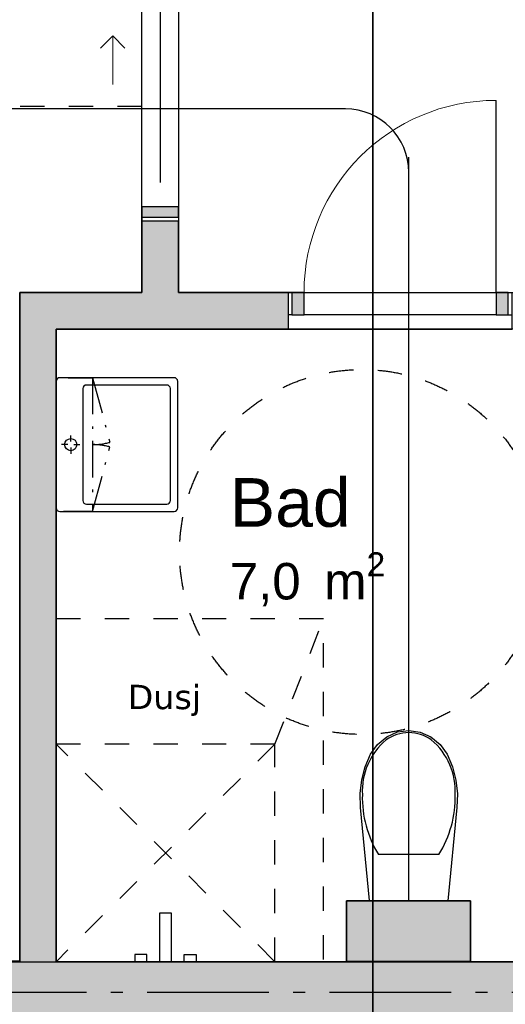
# Model space of a CAD drawing. Header units: millimetres. Extents: x 159314 to 204670, y 149478 to 189280.
# Tile 14 of 43: x 179696 to 181694, y 173044 to 177091. Entities that reach past the tile are written whole.
import ezdxf
from ezdxf.enums import TextEntityAlignment as Align

# ---------------------------------------------------------------- set-up
doc = ezdxf.new("R2010")
doc.units = ezdxf.units.MM
doc.header["$LTSCALE"] = 0.5
doc.header["$MEASUREMENT"] = 0
for name, pattern in [('Akselinje', [1500, 1000, -200, 100, -200]), ('Over snittplan', [520, 300, -100, 20, -100]), ('PLINE', [0]), ('Stipling', [400, 200, -200])]:
    doc.linetypes.add(name, pattern=pattern)
for name, color, linetype in [('0(Nye konstruksjoner)', 7, 'Continuous'), ('24-- Innervegger (Skravur)(Nye konstruksjoner)', 7, 'Continuous'), ('24-- Innervegger(Nye konstruksjoner)', 7, 'Continuous'), ('244- Vinduer_ dører_ foldevegger(Nye konstruksjoner)', 7, 'Continuous'), ('26-- Yttertak(Nye konstruksjoner)', 7, 'Continuous'), ('273- Kjøkkeninnredning(Nye konstruksjoner)', 7, 'Continuous'), ('274- Innredning og garnityr for våtrom(Nye konstruksjoner)', 7, 'Continuous'), ('315- Utstyr for sanitærinstallasjoner(Nye konstruksjoner)', 7, 'Continuous'), ('822- Modullinjer(Nye konstruksjoner)', 7, 'Continuous'), ('862- M___Nettoareal(Nye konstruksjoner)', 7, 'Continuous'), ('862- M___Nettoareal(Polylinje)(Nye konstruksjoner)', 7, 'Continuous'), ('862- M___Nettoareal(Tekst)(Nye konstruksjoner)', 7, 'Continuous'), ('878- Annen overflate_visuell informasjon_snusirkler(Nye konstruksjoner)', 7, 'Continuous')]:
    doc.layers.add(name, color=color, linetype=linetype)
doc.layers.add('234- Vinduer_ dører_ porter(Nye konstruksjoner)', color=7, linetype='Continuous', lineweight=0)
doc.styles.add('GENERATED_STYLE_1', font='arial.ttf')
doc.styles.add('GENERATED_STYLE_2', font='verdana.ttf')
doc.styles.add('GENERATED_STYLE_4', font='arialbd.ttf')
doc.linetypes.add('Fasade_Snitt markør', pattern='A,0,[1,02 A 200 20 001 Plan 2. etasje1.Shx,S=3.174603,R=0,X=0,Y=0],-800,0', length=800)

# ---------------------------------------------------------------- blocks, each defined once
blk = doc.blocks.new('Leilighet 5_102_9_1', base_point=(175190.7, 178886))
at = {"layer": '862- M___Nettoareal(Polylinje)(Nye konstruksjoner)', "linetype": 'PLINE', "flags": 128}
blk.add_lwpolyline([(176598.9, 180733.7), (176598.9, 173218.7), (184098.9, 173218.7), (184098.9, 180733.7)], close=True, dxfattribs=at)
at = {"layer": '862- M___Nettoareal(Tekst)(Nye konstruksjoner)', "style": 'GENERATED_STYLE_1'}
for tag, height, p in [('DUMMY_861', 300, (176128.6, 179239.6)), ('ROOM_NAME', 300, (174252.9, 179171)), ('DUMMY_862', 150, (174252.9, 178768.2))]:
    blk.add_attdef(tag, text='', height=height, dxfattribs=at).set_placement(p, align=Align.TOP_LEFT)
blk = doc.blocks.new('Entre_106_11_1', base_point=(182414.8, 177406.8))
at = {"layer": '862- M___Nettoareal(Polylinje)(Nye konstruksjoner)', "linetype": 'PLINE', "flags": 128}
blk.add_lwpolyline([(180348.9, 178073.7), (180348.9, 175969), (184098.9, 175969), (184098.9, 178073.7)], close=True, dxfattribs=at)
at = {"layer": '862- M___Nettoareal(Tekst)(Nye konstruksjoner)', "insert": (182147.5, 176648.6), "char_height": 150, "attachment_point": 1, "style": 'GENERATED_STYLE_1'}
blk.add_mtext('\\A1;{\\pql;\\pt0,24100;\\fArial|b0|i0|c0|p0;\\W1.000000;7,9\\fArial|b0|i0|c0|p0;\\W1.000000;\\A1{\\H.66x;\\S^  ;}\\fArial|b0|i0|c0|p0;\\W1.000000; m\\fArial|b0|i0|c0|p0;\\W1.000000;\\A1{\\H.66x;\\S2^  ;}}', dxfattribs=at)
at = {"layer": '862- M___Nettoareal(Tekst)(Nye konstruksjoner)', "style": 'GENERATED_STYLE_1'}
for tag, height, p in [('DUMMY_861', 200, (182803.1, 176999.3)), ('ROOM_NAME', 200, (182147.5, 176953.6)), ('DUMMY_862', 150, (182147.5, 176685))]:
    blk.add_attdef(tag, text='', height=height, dxfattribs=at).set_placement(p, align=Align.TOP_LEFT)
blk = doc.blocks.new('Stue_kjøkken_101_12_1', base_point=(176102.4, 182916.1))
at = {"layer": '862- M___Nettoareal(Polylinje)(Nye konstruksjoner)', "linetype": 'PLINE', "flags": 128}
blk.add_lwpolyline([(176598.9, 180733.7), (176598.9, 176327.4), (176598.9, 173218.7), (179696.2, 173218.7), (179696.2, 175969), (180198.9, 175969), (180198.9, 180733.7)], close=True, dxfattribs=at)
at = {"layer": '862- M___Nettoareal(Tekst)(Nye konstruksjoner)', "style": 'GENERATED_STYLE_1'}
for tag, height, p in [('DUMMY_861', 200, (178936.5, 180040.3)), ('ROOM_NAME', 200, (177351, 179994.6)), ('DUMMY_862', 150, (177351, 179726))]:
    blk.add_attdef(tag, text='', height=height, dxfattribs=at).set_placement(p, align=Align.TOP_LEFT)
blk = doc.blocks.new('Bad_103_15_1', base_point=(181261.3, 174831.7))
at = {"layer": '862- M___Nettoareal(Polylinje)(Nye konstruksjoner)', "linetype": 'PLINE', "flags": 128}
for points in [[(179846.2, 173218.7), (182596.6, 173218.7), (182596.6, 175819), (179846.2, 175819)], [(181041.2, 173469.5), (181551.2, 173469.5), (181551.2, 173219.5), (181041.2, 173219.5)]]:
    blk.add_lwpolyline(points, close=True, dxfattribs=at)
at = {"layer": '862- M___Nettoareal(Tekst)(Nye konstruksjoner)', "insert": (180560.7, 174901.3), "char_height": 150, "attachment_point": 1, "style": 'GENERATED_STYLE_1'}
blk.add_mtext('\\A1;{\\pql;\\pt0,24100;\\fArial|b0|i0|c0|p0;\\W1.000000;7,0\\fArial|b0|i0|c0|p0;\\W1.000000;\\A1{\\H.66x;\\S^  ;}\\fArial|b0|i0|c0|p0;\\W1.000000; m\\fArial|b0|i0|c0|p0;\\W1.000000;\\A1{\\H.66x;\\S2^  ;}}', dxfattribs=at)
at = {"layer": '862- M___Nettoareal(Tekst)(Nye konstruksjoner)', "style": 'GENERATED_STYLE_1'}
for tag, height, p in [('DUMMY_861', 200, (181048.7, 175252)), ('ROOM_NAME', 200, (180560.7, 175206.3)), ('DUMMY_862', 150, (180560.7, 174937.7))]:
    blk.add_attdef(tag, text='', height=height, dxfattribs=at).set_placement(p, align=Align.TOP_LEFT)
blk = doc.blocks.new('Dør[9]_1')
at = {"layer": '24-- Innervegger (Skravur)(Nye konstruksjoner)', "linetype": 'Continuous'}
for points in [[(180815.9, 175877), (180865.9, 175877), (180865.9, 175969), (180815.9, 175969)], [(181705.9, 175969), (181655.9, 175969), (181655.9, 175877), (181705.9, 175877)]]:
    blk.add_hatch(color=256, dxfattribs=at).paths.add_polyline_path(points)
at = {"layer": '234- Vinduer_ dører_ porter(Nye konstruksjoner)', "linetype": 'PLINE'}
blk.add_arc((181655.9, 175969), 790, 90, 180, dxfattribs=at)
at = {"layer": '244- Vinduer_ dører_ foldevegger(Nye konstruksjoner)', "linetype": 'PLINE'}
for p, q in [((181655.9, 175969), (181655.9, 176759)), ((180800.9, 175969), (181720.9, 175969)), ((180815.9, 175969), (180800.9, 175969)), ((180800.9, 175969), (180800.9, 175877)), ((180800.9, 175969), (180800.9, 175877)), ((180800.9, 175969), (180800.9, 175877)), ((180865.9, 175969), (180815.9, 175969)), ((180815.9, 175969), (180815.9, 175877)), ((180865.9, 175969), (181655.9, 175969)), ((180865.9, 175877), (180865.9, 175969)), ((181705.9, 175969), (181655.9, 175969)), ((181655.9, 175969), (181655.9, 175877)), ((181705.9, 175969), (181720.9, 175969)), ((181705.9, 175877), (181705.9, 175969)), ((181720.9, 175969), (181720.9, 175877)), ((181720.9, 175969), (181720.9, 175877)), ((181720.9, 175969), (181720.9, 175877)), ((180815.9, 175877), (180800.9, 175877)), ((180800.9, 175877), (180800.9, 175819)), ((180815.9, 175877), (180865.9, 175877)), ((181655.9, 175877), (180865.9, 175877)), ((181655.9, 175877), (181705.9, 175877)), ((181705.9, 175877), (181720.9, 175877)), ((181720.9, 175877), (181720.9, 175819)), ((180800.9, 175819), (181720.9, 175819))]:
    blk.add_line(p, q, dxfattribs=at)
blk = doc.blocks.new('Skyvedør med pocketkarm[12]_1')
at = {"layer": '24-- Innervegger (Skravur)(Nye konstruksjoner)', "linetype": 'Continuous'}
for points in [[(180198.9, 177169), (180198.9, 177126), (180248.9, 177126), (180248.9, 177169)], [(180298.9, 177169), (180298.9, 177126), (180348.9, 177126), (180348.9, 177169)], [(180348.9, 176279), (180348.9, 176322), (180198.9, 176322), (180198.9, 176279)]]:
    blk.add_hatch(color=256, dxfattribs=at).paths.add_polyline_path(points)
at = {"layer": '234- Vinduer_ dører_ porter(Nye konstruksjoner)', "linetype": 'PLINE'}
for p, q in [((180078.9, 177024), (180028.9, 176974)), ((180078.9, 176824), (180078.9, 177024)), ((180078.9, 177024), (180128.9, 176974))]:
    blk.add_line(p, q, dxfattribs=at)
at = {"layer": '244- Vinduer_ dører_ foldevegger(Nye konstruksjoner)', "linetype": 'PLINE'}
for p, q in [((180273.9, 177226), (180273.9, 176422)), ((180198.9, 177169), (180198.9, 177184)), ((180198.9, 177184), (180248.9, 177184)), ((180198.9, 177184), (180248.9, 177184)), ((180198.9, 177184), (180248.9, 177184)), ((180248.9, 177169), (180248.9, 177184)), ((180298.9, 177169), (180298.9, 177184)), ((180298.9, 177184), (180348.9, 177184)), ((180298.9, 177184), (180348.9, 177184)), ((180298.9, 177184), (180348.9, 177184)), ((180348.9, 177169), (180348.9, 177184)), ((180198.9, 177169), (180198.9, 177126)), ((180248.9, 177169), (180198.9, 177169)), ((180248.9, 177126), (180248.9, 177169)), ((180298.9, 177169), (180298.9, 177126)), ((180348.9, 177169), (180298.9, 177169)), ((180348.9, 177126), (180348.9, 177169)), ((180198.9, 177126), (180248.9, 177126)), ((180298.9, 177126), (180348.9, 177126)), ((180348.9, 176322), (180198.9, 176322)), ((180198.9, 176322), (180198.9, 176279)), ((180348.9, 176279), (180348.9, 176322)), ((180198.9, 176279), (180198.9, 176264)), ((180198.9, 176279), (180348.9, 176279)), ((180198.9, 176264), (180348.9, 176264)), ((180198.9, 176264), (180348.9, 176264)), ((180198.9, 176264), (180348.9, 176264)), ((180348.9, 176279), (180348.9, 176264))]:
    blk.add_line(p, q, dxfattribs=at)
blk = doc.blocks.new('WC[12]_1', base_point=(181296.2, 173469.5))
at = {"layer": '274- Innredning og garnityr for våtrom(Nye konstruksjoner)', "linetype": 'PLINE'}
for p, q in [((181296.4, 173658.8), (181171.9, 173658.9)), ((181420.9, 173658.7), (181296.4, 173658.8))]:
    blk.add_line(p, q, dxfattribs=at)
at = {"layer": '274- Innredning og garnityr for våtrom(Nye konstruksjoner)', "linetype": 'PLINE', "flags": 128}
blk.add_lwpolyline([(181103, 173965.6), (181117.3, 174020), (181139.1, 174071.3), (181168.4, 174112), (181206.1, 174143.2), (181249.9, 174162.8), (181296.9, 174169.5), (181343.8, 174162.7), (181387.5, 174143), (181425.3, 174111.8), (181454.5, 174071), (181476.2, 174019.7), (181490.3, 173965.3), (181496.5, 173909.1), (181494.7, 173852.6), (181457.3, 173469.4), (181135.1, 173469.7), (181098.5, 173852.9), (181096.7, 173909.5)], close=True, dxfattribs=at)
at = {"layer": '274- Innredning og garnityr for våtrom(Nye konstruksjoner)', "linetype": 'PLINE'}
for centre, major_axis, start_param, end_param in [((181297.6, 174008.5), (-158.3, 0.1), 4.71825, 5.344893), ((181295.8, 174008.5), (-158.3, 0.1), 4.079884, 4.706528), ((181398.9, 173920.4), (-293.6, 0.3), 5.438328, 6.338917), ((181194.4, 173920.6), (-293.6, 0.3), 3.085865, 3.986454), ((181591.6, 173893.5), (-486, 0.5), 6.259569, 6.81259), ((181001.6, 173894.1), (-486, 0.5), 2.61219, 3.165211)]:
    blk.add_ellipse(centre, major_axis=major_axis, ratio=0.957628, start_param=start_param, end_param=end_param, dxfattribs=at)
blk = doc.blocks.new('Dusjgarnityr[50]_1', base_point=(180296.2, 173218.7))
at = {"layer": '315- Utstyr for sanitærinstallasjoner(Nye konstruksjoner)', "linetype": 'PLINE'}
for p, q in [((180219.7, 173248.7), (180169.7, 173248.7)), ((180169.7, 173248.7), (180169.7, 173218.7)), ((180169.7, 173218.7), (180219.7, 173218.7)), ((180219.7, 173218.7), (180219.7, 173248.7)), ((180372.7, 173218.7), (180372.7, 173248.7)), ((180372.7, 173248.7), (180422.7, 173248.7)), ((180422.7, 173218.7), (180372.7, 173218.7)), ((180422.7, 173248.7), (180422.7, 173218.7))]:
    blk.add_line(p, q, dxfattribs=at)
at = {"layer": '315- Utstyr for sanitærinstallasjoner(Nye konstruksjoner)', "linetype": 'PLINE', "flags": 128}
blk.add_lwpolyline([(180321.2, 173218.7), (180321.2, 173418.7), (180271.2, 173418.7), (180271.2, 173218.7)], close=True, dxfattribs=at)
blk = doc.blocks.new('Standard grid marker[152]_1', base_point=(171771, 173093.7))
at = {"layer": '822- Modullinjer(Nye konstruksjoner)', "linetype": 'Akselinje'}
blk.add_line((171971, 173093.7), (202944.9, 173093.7), dxfattribs=at)
at = {"layer": '822- Modullinjer(Nye konstruksjoner)', "style": 'GENERATED_STYLE_4'}
for tag, p in [('AC_MarkerText_1_0', (171271, 173268.7)), ('AC_MarkerText_1_1', (203644.9, 173268.7))]:
    blk.add_attdef(tag, text='', height=350, dxfattribs=at).set_placement(p, align=Align.TOP_CENTER)
blk = doc.blocks.new('Servant[160]_1', base_point=(179846.2, 175344))
at = {"layer": '315- Utstyr for sanitærinstallasjoner(Nye konstruksjoner)', "linetype": 'PLINE'}
for p, q in [((179956.2, 175574), (179956.2, 175114)), ((180301.2, 175589), (179971.2, 175589)), ((180316.2, 175114), (180316.2, 175574)), ((179906.2, 175356.5), (179906.2, 175381.5)), ((179893.7, 175344), (179868.7, 175344)), ((179906.2, 175331.5), (179906.2, 175306.5)), ((179918.7, 175344), (179943.7, 175344)), ((179971.2, 175099), (180301.2, 175099))]:
    blk.add_line(p, q, dxfattribs=at)
at = {"layer": '315- Utstyr for sanitærinstallasjoner(Nye konstruksjoner)', "linetype": 'PLINE', "flags": 128}
for points in [[(179846.2, 175604), (179846.2, 175084, 0.414214), (179861.2, 175069), (180331.2, 175069, 0.414214), (180346.2, 175084), (180346.2, 175604, 0.414214), (180331.2, 175619), (179861.2, 175619, 0.414214)], [(179906.2, 175319, -1), (179906.2, 175369, -1)]]:
    blk.add_lwpolyline(points, format="xyb", close=True, dxfattribs=at)
at = {"layer": '315- Utstyr for sanitærinstallasjoner(Nye konstruksjoner)', "linetype": 'PLINE'}
for centre, start, end in [((179971.2, 175574), 90, 180), ((180301.2, 175574), 0, 90), ((179971.2, 175114), 180, 270), ((180301.2, 175114), 270, 0)]:
    blk.add_arc(centre, 15, start, end, dxfattribs=at)
blk = doc.blocks.new('Overskap 02[161]_1', base_point=(179996.2, 175619))
at = {"layer": '315- Utstyr for sanitærinstallasjoner(Nye konstruksjoner)', "linetype": 'Over snittplan'}
for p, q in [((179996.2, 175619), (180067.4, 175353.4)), ((179996.2, 175069), (180067.4, 175334.7))]:
    blk.add_line(p, q, dxfattribs=at)
at = {"layer": '315- Utstyr for sanitærinstallasjoner(Nye konstruksjoner)', "linetype": 'Over snittplan', "flags": 128}
blk.add_lwpolyline([(179996.2, 175619), (179996.2, 175069), (179846.2, 175069), (179846.2, 175619)], close=True, dxfattribs=at)
at = {"layer": '315- Utstyr for sanitærinstallasjoner(Nye konstruksjoner)', "linetype": 'Over snittplan'}
for centre, start, end in [((179996.2, 175619), 270, 285), ((179996.2, 175069), 75, 90)]:
    blk.add_arc(centre, 275, start, end, dxfattribs=at)

msp = doc.modelspace()

# ---------------------------------------------------------------- hatches: boundary and pattern name
at = {"layer": '24-- Innervegger (Skravur)(Nye konstruksjoner)', "linetype": 'Continuous'}
for points in [[(180198.9, 176264), (180198.9, 175969), (180348.9, 175969), (180348.9, 176264)], [(179846.2, 175819), (179696.2, 175969), (179696.2, 175819)], [(179696.2, 175969), (179846.2, 175819), (179846.2, 175969)], [(179846.2, 175819), (180800.9, 175819), (180800.9, 175969), (179846.2, 175969)], [(179696.2, 175819), (179696.2, 173218.7), (179846.2, 173218.7), (179846.2, 175819)], [(181551.2, 173469.5), (181041.2, 173469.5), (181041.2, 173219.5), (181551.2, 173219.5)], [(176598.9, 172968.7), (184098.9, 172968.7), (184098.9, 173218.7), (176598.9, 173218.7)]]:
    msp.add_hatch(color=256, dxfattribs=at).paths.add_polyline_path(points)

# ---------------------------------------------------------------- linework, layer by layer
at = {"layer": '0(Nye konstruksjoner)', "linetype": 'Fasade_Snitt markør'}
for p, q in [((181035.9, 176724), (179422.3, 176724)), ((181296.9, 173468.7), (181296.9, 176525.8))]:
    msp.add_line(p, q, dxfattribs=at)
msp.add_arc((181035.9, 176463.1), 261, 0, 90, dxfattribs=at)
at = {"layer": '24-- Innervegger(Nye konstruksjoner)', "linetype": 'PLINE'}
for p, q in [((180198.9, 176264), (180348.9, 176264)), ((180800.9, 175969), (180800.9, 175877)), ((180800.9, 175877), (180800.9, 175819))]:
    msp.add_line(p, q, dxfattribs=at)
at = {"layer": '24-- Innervegger(Nye konstruksjoner)', "linetype": 'PLINE', "flags": 128}
for points in [[(180198.9, 176264), (180198.9, 175969)], [(180348.9, 175969), (180348.9, 176264)], [(179696.2, 175969), (179696.2, 175819)], [(180198.9, 175969), (179696.2, 175969)], [(180800.9, 175969), (180348.9, 175969)], [(179696.2, 175819), (179696.2, 173218.7)], [(179846.2, 175819), (180800.9, 175819)], [(179846.2, 173218.7), (179846.2, 175819)], [(181551.2, 173469.5), (181041.2, 173469.5)], [(181041.2, 173469.5), (181041.2, 173219.5)], [(181551.2, 173219.5), (181551.2, 173469.5)], [(179696.2, 173218.7), (176598.9, 173218.7)], [(184098.9, 173218.7), (179846.2, 173218.7)], [(181041.2, 173219.5), (181551.2, 173219.5)]]:
    msp.add_lwpolyline(points, dxfattribs=at)
at = {"layer": '26-- Yttertak(Nye konstruksjoner)', "linetype": 'PLINE', "flags": 128}
for points in [[(181148.9, 181179.7), (181148.9, 165007.7)], [(181148.9, 165007.7), (181148.9, 181179.7)], [(181148.9, 180733.7), (181148.9, 165453.7)], [(181148.9, 165453.7), (181148.9, 180733.7)]]:
    msp.add_lwpolyline(points, dxfattribs=at)
at = {"layer": '273- Kjøkkeninnredning(Nye konstruksjoner)', "linetype": 'PLINE', "flags": 128}
msp.add_lwpolyline([(177849.2, 173218.7), (177849.2, 173221.7), (179696.2, 173221.7)], dxfattribs=at)
at = {"layer": '315- Utstyr for sanitærinstallasjoner(Nye konstruksjoner)', "linetype": 'Stipling'}
for points in [[(180946.2, 173227.4), (180946.2, 174627.4), (179846.2, 174627.4)], [(180746.2, 174112.8), (180946.2, 174627.4)], [(180746.2, 174112.8), (179846.2, 173218.7), (180746.2, 173218.7), (179846.2, 174112.8)], [(180746.2, 173218.7), (180746.2, 174112.8), (179846.2, 174112.8)]]:
    msp.add_lwpolyline(points, dxfattribs=at)
at = {"layer": '878- Annen overflate_visuell informasjon_snusirkler(Nye konstruksjoner)', "linetype": 'Stipling'}
msp.add_lwpolyline([(180198.9, 176733.7), (177381, 176733.7)], dxfattribs=at)
msp.add_circle((181104, 174902.7), 750, dxfattribs=at)

# ---------------------------------------------------------------- block references
at = {"layer": '244- Vinduer_ dører_ foldevegger(Nye konstruksjoner)', "linetype": 'PLINE'}
for name in ['Skyvedør med pocketkarm[12]_1', 'Dør[9]_1']:
    msp.add_blockref(name, (0, 0), dxfattribs=at)
at = {"layer": '274- Innredning og garnityr for våtrom(Nye konstruksjoner)', "linetype": 'PLINE'}
msp.add_blockref('WC[12]_1', (181296.2, 173469.5), dxfattribs=at)
at = {"layer": '315- Utstyr for sanitærinstallasjoner(Nye konstruksjoner)', "linetype": 'PLINE'}
for name, p in [('Servant[160]_1', (179846.2, 175344)), ('Dusjgarnityr[50]_1', (180296.2, 173218.7))]:
    msp.add_blockref(name, p, dxfattribs=at)
at = {"layer": '315- Utstyr for sanitærinstallasjoner(Nye konstruksjoner)', "linetype": 'Over snittplan'}
msp.add_blockref('Overskap 02[161]_1', (179996.2, 175619), dxfattribs=at)
at = {"layer": '822- Modullinjer(Nye konstruksjoner)', "linetype": 'PLINE'}
msp.add_blockref('Standard grid marker[152]_1', (171771, 173093.7), dxfattribs=at)
at = {"layer": '862- M___Nettoareal(Nye konstruksjoner)', "linetype": 'Continuous'}
for name, p in [('Leilighet 5_102_9_1', (175190.7, 178886)), ('Stue_kjøkken_101_12_1', (176102.4, 182916.1))]:
    msp.add_blockref(name, p, dxfattribs=at)
ref = msp.add_blockref('Entre_106_11_1', (182414.8, 177406.8), dxfattribs=at)
ref.add_attrib('ROOM_NAME', 'Entre', dxfattribs={"layer": '862- M___Nettoareal(Tekst)(Nye konstruksjoner)', "color": 7, "height": 200, "style": 'GENERATED_STYLE_1'}).set_placement((182147.5, 176953.6), align=Align.TOP_LEFT)
ref = msp.add_blockref('Bad_103_15_1', (181261.3, 174831.7), dxfattribs=at)
ref.add_attrib('ROOM_NAME', 'Bad', dxfattribs={"layer": '862- M___Nettoareal(Tekst)(Nye konstruksjoner)', "color": 7, "height": 200, "style": 'GENERATED_STYLE_1'}).set_placement((180560.7, 175206.3), align=Align.TOP_LEFT)

# ---------------------------------------------------------------- texts
at = {"layer": '0(Nye konstruksjoner)', "linetype": 'Continuous', "insert": (180140.3, 174228.4), "char_height": 100, "attachment_point": 7, "style": 'GENERATED_STYLE_2'}
msp.add_mtext('\\A1;{\\pql;\\fVerdana|b0|i0|c0|p0;\\W1.000000;Dusj}', dxfattribs=at)

doc.saveas('drawing.dxf')
